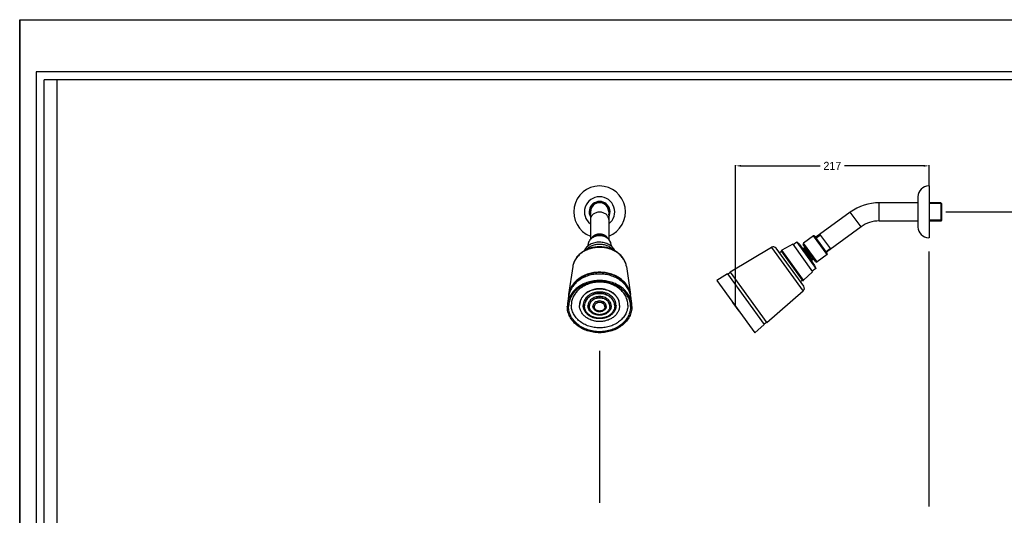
# Model space of a CAD drawing. Extents: x 0 to 1822, y 0 to 1276.
# Tile 5 of 6: x 0 to 1105, y 720 to 1276. Entities that reach past the tile are written whole.
import ezdxf

# ---------------------------------------------------------------- set-up
doc = ezdxf.new("R2010")
doc.units = 0
doc.layers.get('0').update_dxf_attribs({"linetype": 'CONTINUOUS'})
doc.layers.get('DEFPOINTS').update_dxf_attribs({"linetype": 'CONTINUOUS'})
doc.layers.add('DIM', color=170, linetype='CONTINUOUS')
doc.layers.add('외형선_ISO_', color=7, linetype='CONTINUOUS')
doc.dimstyles.new('ISO-25', dxfattribs={"dimscale": 0.6, "dimtxt": 15, "dimasz": 10, "dimexe": 1.25, "dimexo": 1, "dimgap": 5, "dimtad": 0, "dimtih": 1, "dimtoh": 1, "dimdec": 0, "dimtxsty": 'STANDARD', "dimcen": 2.5, "dimclrd": 256, "dimclre": 256, "dimazin": 3, "dimtfac": 1, "dimtdec": 0, "dimtmove": 0, "dimatfit": 3})

# ---------------------------------------------------------------- blocks, each defined once
blk = doc.blocks.new('*D743')
at = {"layer": 'DEFPOINTS', "color": 0, "ltscale": 0.5}
for p in [(1038.5, 1060.8), (1086, 308.1), (1159.2, 308.1)]:
    blk.add_point(p, dxfattribs=at)
at = {"layer": 'DIM', "ltscale": 0.5}
for p, q in [((1039.1, 1060.8), (1159.9, 1060.8)), ((1159.2, 1054.8), (1159.2, 691.9)), ((1159.2, 314.1), (1159.2, 676.9)), ((1086.6, 308.1), (1159.9, 308.1))]:
    blk.add_line(p, q, dxfattribs=at)
for points in [[(1158.2, 1054.8), (1160.2, 1054.8), (1159.2, 1060.8)], [(1158.2, 314.1), (1160.2, 314.1), (1159.2, 308.1)]]:
    blk.add_solid(points, dxfattribs=at)
at = {"layer": 'DIM', "color": 0, "ltscale": 0.5, "insert": (1159.2, 684.4), "char_height": 9, "attachment_point": 5}
blk.add_mtext('(1650-1980)', dxfattribs=at)
blk = doc.blocks.new('*D745')
at = {"layer": 'DEFPOINTS', "color": 0, "ltscale": 0.5}
for p in [(1020.5, 1112.4), (1020.5, 1089.8), (803.4, 954.3)]:
    blk.add_point(p, dxfattribs=at)
at = {"layer": 'DIM', "ltscale": 0.5}
for p, q in [((803.4, 954.9), (803.4, 1113.1)), ((809.4, 1112.4), (898.4, 1112.4)), ((1014.5, 1112.4), (925.4, 1112.4)), ((1020.5, 1090.4), (1020.5, 1113.1))]:
    blk.add_line(p, q, dxfattribs=at)
for points in [[(809.4, 1113.4), (809.4, 1111.4), (803.4, 1112.4)], [(1014.5, 1113.4), (1014.5, 1111.4), (1020.5, 1112.4)]]:
    blk.add_solid(points, dxfattribs=at)
at = {"layer": 'DIM', "color": 0, "ltscale": 0.5, "insert": (911.9, 1112.4), "char_height": 9, "attachment_point": 5}
blk.add_mtext('217', dxfattribs=at)

msp = doc.modelspace()

# ---------------------------------------------------------------- linework, layer by layer
at = {"color": 251, "linetype": 'CONTINUOUS'}
for p, q in [((0, 1276.3), (1804.6, 1276.3)), ((0, 0), (0, 1276.3)), ((0, 1276.3), (1804.6, 1276.3))]:
    msp.add_line(p, q, dxfattribs=at)
at = {"color": 252, "linetype": 'CONTINUOUS'}
for p, q in [((0, 1276.3), (0, 0)), ((1726.8, 1217.8), (18.6, 1217.8)), ((18.6, 1217.8), (18.6, 18.6)), ((42, 62.4), (42, 1209))]:
    msp.add_line(p, q, dxfattribs=at)
at = {"color": 2, "linetype": 'CONTINUOUS'}
for p in [(27.3, 47.8), (1718, 1209)]:
    msp.add_line(p, (27.3, 1209), dxfattribs=at)
at = {"layer": '외형선_ISO_'}
for p, q in [((1020.5, 1089.8), (1020, 1089.8)), ((1020.5, 1089.8), (1020.5, 1031.8)), ((1008, 1077.8), (1008, 1043.8)), ((640.5, 1060.8), (640.5, 1029.9)), ((661, 1060.8), (661, 1029.9)), ((964.5, 1050.5), (964.5, 1071)), ((1008, 1071), (964.5, 1071)), ((1033.5, 1071), (1020.5, 1071)), ((1020.5, 1071), (1020.5, 1050.5)), ((1034.3, 1070.2), (1020.5, 1070.2)), ((1033.5, 1071), (1033.5, 1050.5)), ((1034.5, 1070), (1033.5, 1071)), ((1034.3, 1051.3), (1034.3, 1070.2)), ((1034.5, 1070), (1034.5, 1051.5)), ((932, 1060.5), (893.2, 1032.3)), ((944.1, 1043.9), (932, 1060.5)), ((1008, 1050.5), (964.5, 1050.5)), ((1034.3, 1051.3), (1020.5, 1051.3)), ((1033.5, 1050.5), (1020.5, 1050.5)), ((1034.5, 1051.5), (1033.5, 1050.5)), ((944.1, 1043.9), (905.2, 1015.7)), ((890.7, 1033.9), (879.4, 1025.7)), ((906, 1012.9), (890.7, 1033.9)), ((906.2, 1014.3), (892.1, 1033.7)), ((893.6, 1031.6), (898.5, 1035.1)), ((910.1, 1019.2), (898, 1035.8)), ((1020.5, 1031.8), (1020, 1031.8)), ((637.7, 1023.4), (637.7, 1022.4)), ((663.7, 1023.4), (663.7, 1022.4)), ((843.5, 1021), (797.1, 993.1)), ((843.5, 1021), (879.2, 971.9)), ((879.8, 977.3), (848.8, 1019.9)), ((867.4, 1024.4), (855.1, 1017.7)), ((879.7, 984), (855.1, 1017.7)), ((867.4, 1024.4), (889.8, 993.6)), ((871.9, 1026.8), (867.8, 1023.9)), ((874.9, 1024.2), (871.9, 1026.8)), ((871.9, 1026.8), (893.4, 997.1)), ((874.9, 1024.2), (891.9, 1000.7)), ((893.3, 1004.9), (879.2, 1024.3)), ((894.7, 1004.6), (879.4, 1025.7)), ((881.6, 1021), (879.9, 1019.9)), ((879.9, 1019.9), (889.3, 1006.9)), ((904.8, 1016.3), (909.6, 1019.8)), ((854.7, 1016.4), (852.5, 1014.8)), ((854.7, 1016.4), (878.2, 984)), ((891, 1008.1), (889.3, 1006.9)), ((906, 1012.9), (894.7, 1004.6)), ((1020.5, 730.4), (1020.5, 1016.4)), ((620.6, 999.4), (616, 968.1)), ((680.8, 999.4), (685.5, 968.1)), ((893.4, 997.1), (889.4, 994.2)), ((891.9, 1000.7), (893.4, 997.1)), ((794.4, 991.1), (782.3, 983.9)), ((782.3, 983.9), (824.9, 925.2)), ((794.4, 991.1), (835.5, 934.4)), ((797.4, 992.7), (794.7, 990.7)), ((797.1, 993.1), (838.3, 936.4)), ((878.2, 984), (876.1, 982.4)), ((889.8, 993.6), (879.7, 984)), ((616, 966.2), (614.7, 958.1)), ((685.5, 966.2), (686.7, 958.1)), ((879.2, 971.9), (838.3, 936.4)), ((616, 955.3), (615.9, 954.5)), ((685.5, 954.5), (685.5, 955.3)), ((799.8, 959.2), (800.1, 959.4)), ((799.8, 959.2), (806.9, 949.5)), ((806.9, 949.5), (807.1, 949.7)), ((835.5, 934.4), (824.9, 925.2)), ((838, 936.8), (835.2, 934.8)), ((650.7, 904.8), (650.7, 734.6))]:
    msp.add_line(p, q, dxfattribs=at)
for centre, radius, start, end in [((650.7, 1060.8), 29, 290.7054, 249.2946), ((1020, 1077.8), 12, 90, 180), ((650.7, 1060.8), 17, 307.1544, 232.8456), ((650.7, 1060.8), 11.7, 331.2594, 208.7406), ((650.7, 1060.8), 10.7, 342.7239, 197.2761), ((650.7, 1060.8), 10.2, 0, 180), ((964.5, 1015.8), 55.2, 90, 126), ((964.5, 1015.8), 34.8, 90, 126), ((1020, 1043.8), 12, 180, 270), ((891.3, 1033.1), 1, 36, 126), ((845.6, 1017.6), 4, 36, 121.0388), ((855.6, 1016.8), 1, 118.4054, 207.9083), ((875.7, 1006.9), 13.6, 72.0189, 81.7909), ((880, 1024.9), 1, 126, 216), ((875.7, 1006.9), 13.6, 350.2091, 359.9811), ((905.4, 1013.7), 1, 306, 36), ((894.1, 1005.4), 1, 216, 306), ((879, 984.7), 1, 216, 313.5946), ((876.5, 975), 4, 310.9612, 36), ((638.6, 964.8), 22.9, 176.2545, 179.9975), ((638.6, 964.8), 22.9, 180, 180.4124), ((638.8, 964.7), 23.1, 171.538, 176.2521), ((662.6, 964.7), 23.1, 3.7486, 8.462), ((662.8, 964.8), 22.9, 0.0025, 3.7462), ((662.9, 964.8), 22.9, 359.5876, 360), ((638.3, 954.5), 23.8, 171.2895, 179.9886), ((642.9, 955.9), 14.7, 178.6222, 179.9998), ((644.8, 955.3), 11.1, 178.1773, 179.9996), ((646.7, 954.8), 7.52, 178.2313, 179.9995), ((648.6, 954.3), 3.92, 177.1593, 179.9985), ((652.8, 954.3), 3.92, 0.0015, 2.8407), ((654.7, 954.8), 7.52, 0.0005, 1.7687), ((656.6, 955.3), 11.1, 0.0004, 1.8227), ((658.5, 955.9), 14.7, 0.0002, 1.3778), ((663.2, 954.5), 23.8, 0.0037, 8.7182)]:
    msp.add_arc(centre, radius, start, end, dxfattribs=at)
for points, knots in [([(650.7, 1060.5), (649.4, 1060.5), (647.4, 1060.2), (645, 1059.1), (643.5, 1058.1), (642.2, 1056.8), (641.2, 1055.4), (640.6, 1053.8), (640.5, 1052.7), (640.5, 1052.2)], [0, 0, 0, 0, 0.272734, 0.405264, 0.533252, 0.656126, 0.77408, 0.888126, 1, 1, 1, 1]), ([(661, 1052.2), (661, 1052.7), (660.8, 1053.8), (660.2, 1055.4), (659.3, 1056.8), (658, 1058.1), (656.4, 1059.1), (654, 1060.2), (652, 1060.5), (650.7, 1060.5)], [0, 0, 0, 0, 0.111874, 0.22592, 0.343874, 0.466748, 0.594736, 0.727266, 1, 1, 1, 1]), ([(663.7, 1023.4), (663.7, 1024.1), (663.5, 1025.5), (662.8, 1027.6), (661.5, 1029.4), (659.9, 1031.1), (657.9, 1032.4), (655.7, 1033.4), (653.2, 1034), (650.7, 1034.2), (648.2, 1034), (645.8, 1033.4), (643.5, 1032.4), (641.5, 1031.1), (639.9, 1029.4), (638.7, 1027.6), (637.9, 1025.5), (637.7, 1024.1), (637.7, 1023.4)], [0, 0, 0, 0, 0.057146, 0.115121, 0.174626, 0.23611, 0.299711, 0.365242, 0.432231, 0.500002, 0.567773, 0.634761, 0.700291, 0.763892, 0.825375, 0.884879, 0.942854, 1, 1, 1, 1]), ([(663.7, 1023.4), (663.7, 1024.1), (663.6, 1025.5), (662.8, 1027.5), (661.6, 1029.3), (659.9, 1030.9), (658, 1032.2), (655.7, 1033.2), (653.3, 1033.8), (650.7, 1034), (648.2, 1033.8), (645.7, 1033.2), (643.5, 1032.2), (641.5, 1030.9), (639.9, 1029.3), (638.7, 1027.5), (637.9, 1025.5), (637.7, 1024.1), (637.7, 1023.4)], [0, 0, 0, 0, 0.055889, 0.11286, 0.171785, 0.233168, 0.297104, 0.363313, 0.431208, 0.5, 0.568792, 0.636687, 0.702896, 0.766832, 0.828215, 0.88714, 0.944111, 1, 1, 1, 1]), ([(650.7, 1035.8), (650.6, 1035.8), (650.4, 1035.8), (650, 1035.7), (649.7, 1035.7), (649.4, 1035.7), (649.3, 1035.7), (649.1, 1035.7), (649, 1035.6), (648.9, 1035.6), (648.8, 1035.6), (648.8, 1035.6), (648.8, 1035.6), (648.8, 1035.6), (648.7, 1035.6), (648.7, 1035.6), (648.7, 1035.6), (648.6, 1035.6), (648.5, 1035.6), (648.4, 1035.6), (648.3, 1035.5), (648.1, 1035.5), (647.8, 1035.4), (647.5, 1035.3), (647.3, 1035.3), (647.2, 1035.2), (647.1, 1035.2), (647, 1035.2), (647, 1035.2), (646.9, 1035.2), (646.9, 1035.2), (646.9, 1035.2), (646.9, 1035.2), (646.8, 1035.2), (646.8, 1035.2), (646.8, 1035.1), (646.7, 1035.1), (646.7, 1035.1), (646.5, 1035), (646.4, 1035), (646.2, 1034.9), (646.1, 1034.8), (645.9, 1034.8), (645.7, 1034.7), (645.6, 1034.6), (645.4, 1034.6), (645.3, 1034.5), (645.3, 1034.5), (645.2, 1034.5), (645.2, 1034.4), (645.1, 1034.4), (645.1, 1034.4), (645.1, 1034.4), (645.1, 1034.4), (645.1, 1034.4), (645.1, 1034.4), (645, 1034.4), (645, 1034.4), (645, 1034.3), (644.9, 1034.3), (644.9, 1034.3), (644.8, 1034.2), (644.6, 1034.1), (644.5, 1034), (644.4, 1033.9), (644.2, 1033.8), (644.1, 1033.7), (643.9, 1033.7), (643.8, 1033.6), (643.7, 1033.5), (643.6, 1033.5), (643.6, 1033.4), (643.6, 1033.4), (643.5, 1033.4), (643.5, 1033.4), (643.5, 1033.4), (643.5, 1033.4), (643.5, 1033.4), (643.5, 1033.3), (643.4, 1033.3), (643.4, 1033.2), (643.3, 1033.2), (643.2, 1033.1), (643.1, 1033), (642.9, 1032.8), (642.7, 1032.6), (642.6, 1032.5), (642.5, 1032.4), (642.4, 1032.3), (642.4, 1032.3), (642.3, 1032.2), (642.3, 1032.2), (642.3, 1032.2), (642.3, 1032.2), (642.3, 1032.2), (642.3, 1032.2), (642.2, 1032.1), (642.2, 1032.1), (642.2, 1032.1), (642.2, 1032), (642.1, 1031.9), (642, 1031.8), (641.9, 1031.7), (641.8, 1031.5), (641.7, 1031.3), (641.5, 1031), (641.4, 1030.8), (641.3, 1030.7)], [0, 0, 0, 0, 0.03125, 0.0625, 0.09375, 0.109375, 0.125, 0.140625, 0.148438, 0.15625, 0.160156, 0.164062, 0.166016, 0.166992, 0.167969, 0.169922, 0.171875, 0.179688, 0.1875, 0.195312, 0.203125, 0.21875, 0.25, 0.28125, 0.296875, 0.304688, 0.3125, 0.320312, 0.324219, 0.328125, 0.330078, 0.332031, 0.333008, 0.333984, 0.335938, 0.339844, 0.34375, 0.351562, 0.359375, 0.375, 0.390625, 0.40625, 0.421875, 0.4375, 0.453125, 0.46875, 0.476562, 0.484375, 0.488281, 0.492188, 0.496094, 0.498047, 0.499023, 0.5, 0.500977, 0.501953, 0.503906, 0.507812, 0.511719, 0.515625, 0.523438, 0.53125, 0.546875, 0.5625, 0.578125, 0.59375, 0.609375, 0.625, 0.640625, 0.648438, 0.65625, 0.660156, 0.664062, 0.666016, 0.666992, 0.667969, 0.669922, 0.671875, 0.675781, 0.679688, 0.6875, 0.695312, 0.703125, 0.71875, 0.75, 0.78125, 0.796875, 0.804688, 0.8125, 0.820312, 0.824219, 0.828125, 0.830078, 0.832031, 0.833008, 0.833984, 0.835938, 0.839844, 0.84375, 0.851562, 0.859375, 0.875, 0.890625, 0.90625, 0.9375, 0.96875, 1, 1, 1, 1]), ([(643.1, 1032), (643.2, 1032.2), (643.4, 1032.3), (643.6, 1032.5), (643.7, 1032.6), (643.8, 1032.7), (643.9, 1032.8), (644, 1032.8), (644, 1032.9), (644, 1032.9), (644.1, 1032.9), (644.1, 1032.9), (644.1, 1032.9), (644.1, 1032.9), (644.1, 1033), (644.2, 1033), (644.2, 1033), (644.3, 1033.1), (644.5, 1033.2), (644.6, 1033.3), (644.8, 1033.4), (645, 1033.5), (645, 1033.6), (645.1, 1033.6), (645.2, 1033.7), (645.2, 1033.7), (645.2, 1033.7), (645.2, 1033.7), (645.3, 1033.7), (645.3, 1033.7), (645.3, 1033.8), (645.4, 1033.8), (645.5, 1033.9), (645.6, 1033.9), (645.8, 1034), (645.9, 1034), (646, 1034.1), (646.1, 1034.1), (646.2, 1034.2), (646.3, 1034.2), (646.3, 1034.3), (646.4, 1034.3), (646.4, 1034.3), (646.4, 1034.3), (646.4, 1034.3), (646.5, 1034.3), (646.5, 1034.3), (646.5, 1034.3), (646.6, 1034.4), (646.6, 1034.4), (646.7, 1034.4), (646.8, 1034.4), (647, 1034.5), (647.1, 1034.5), (647.2, 1034.6), (647.3, 1034.6), (647.5, 1034.7), (647.6, 1034.7), (647.7, 1034.7), (647.7, 1034.7), (647.8, 1034.7), (647.8, 1034.8), (647.8, 1034.8), (647.8, 1034.8), (647.9, 1034.8), (647.9, 1034.8), (648, 1034.8), (648.1, 1034.8), (648.3, 1034.9), (648.5, 1034.9), (648.7, 1034.9), (648.9, 1035), (649, 1035), (649.1, 1035), (649.2, 1035), (649.2, 1035), (649.2, 1035), (649.3, 1035), (649.3, 1035), (649.3, 1035), (649.4, 1035.1), (649.5, 1035.1), (649.6, 1035.1), (649.7, 1035.1), (649.9, 1035.1), (650.3, 1035.1), (650.5, 1035.1), (650.7, 1035.1)], [0, 0, 0, 0, 0.0625, 0.09375, 0.109375, 0.125, 0.140625, 0.148438, 0.15625, 0.160156, 0.164062, 0.166016, 0.167969, 0.169922, 0.171875, 0.179688, 0.1875, 0.203125, 0.21875, 0.25, 0.28125, 0.296875, 0.3125, 0.320312, 0.328125, 0.332031, 0.333984, 0.335938, 0.339844, 0.34375, 0.351562, 0.359375, 0.375, 0.390625, 0.40625, 0.421875, 0.4375, 0.453125, 0.46875, 0.476562, 0.484375, 0.492188, 0.496094, 0.498047, 0.5, 0.501953, 0.503906, 0.507812, 0.515625, 0.523438, 0.53125, 0.546875, 0.5625, 0.578125, 0.59375, 0.609375, 0.625, 0.640625, 0.648438, 0.65625, 0.660156, 0.664062, 0.666016, 0.667969, 0.671875, 0.679688, 0.6875, 0.703125, 0.71875, 0.75, 0.78125, 0.796875, 0.8125, 0.820312, 0.828125, 0.832031, 0.833984, 0.835938, 0.839844, 0.84375, 0.851562, 0.859375, 0.875, 0.890625, 0.90625, 0.9375, 1, 1, 1, 1]), ([(660.2, 1030.7), (660.1, 1030.8), (660, 1031), (659.8, 1031.3), (659.7, 1031.5), (659.5, 1031.7), (659.4, 1031.8), (659.4, 1031.9), (659.3, 1032), (659.3, 1032), (659.2, 1032.1), (659.2, 1032.1), (659.2, 1032.1), (659.2, 1032.1), (659.2, 1032.2), (659.2, 1032.2), (659.2, 1032.2), (659.1, 1032.2), (659.1, 1032.2), (659.1, 1032.3), (659, 1032.4), (658.9, 1032.4), (658.8, 1032.6), (658.6, 1032.8), (658.4, 1033), (658.2, 1033.1), (658.2, 1033.2), (658.1, 1033.2), (658, 1033.3), (658, 1033.3), (658, 1033.3), (658, 1033.4), (657.9, 1033.4), (657.9, 1033.4), (657.9, 1033.4), (657.9, 1033.4), (657.9, 1033.4), (657.8, 1033.5), (657.8, 1033.5), (657.7, 1033.6), (657.5, 1033.6), (657.4, 1033.7), (657.3, 1033.8), (657.1, 1033.9), (657, 1034), (656.8, 1034.1), (656.7, 1034.2), (656.6, 1034.3), (656.5, 1034.3), (656.5, 1034.3), (656.5, 1034.4), (656.4, 1034.4), (656.4, 1034.4), (656.4, 1034.4), (656.4, 1034.4), (656.4, 1034.4), (656.4, 1034.4), (656.3, 1034.4), (656.3, 1034.4), (656.3, 1034.5), (656.2, 1034.5), (656.1, 1034.5), (656, 1034.6), (655.9, 1034.6), (655.7, 1034.7), (655.6, 1034.8), (655.4, 1034.8), (655.2, 1034.9), (655.1, 1035), (654.9, 1035), (654.8, 1035.1), (654.7, 1035.1), (654.7, 1035.1), (654.6, 1035.1), (654.6, 1035.2), (654.6, 1035.2), (654.6, 1035.2), (654.6, 1035.2), (654.5, 1035.2), (654.5, 1035.2), (654.4, 1035.2), (654.3, 1035.2), (654.2, 1035.3), (654, 1035.3), (653.7, 1035.4), (653.4, 1035.5), (653.2, 1035.5), (653.1, 1035.5), (653, 1035.6), (652.9, 1035.6), (652.8, 1035.6), (652.8, 1035.6), (652.8, 1035.6), (652.7, 1035.6), (652.7, 1035.6), (652.7, 1035.6), (652.7, 1035.6), (652.6, 1035.6), (652.5, 1035.6), (652.4, 1035.7), (652.2, 1035.7), (652, 1035.7), (651.8, 1035.7), (651.5, 1035.7), (651.1, 1035.8), (650.8, 1035.8), (650.7, 1035.8)], [0, 0, 0, 0, 0.03125, 0.0625, 0.09375, 0.109375, 0.125, 0.140625, 0.148438, 0.15625, 0.160156, 0.164062, 0.166016, 0.166992, 0.167969, 0.169922, 0.171875, 0.175781, 0.179688, 0.1875, 0.195312, 0.203125, 0.21875, 0.25, 0.28125, 0.296875, 0.304688, 0.3125, 0.320312, 0.324219, 0.328125, 0.330078, 0.332031, 0.333008, 0.333984, 0.335938, 0.339844, 0.34375, 0.351562, 0.359375, 0.375, 0.390625, 0.40625, 0.421875, 0.4375, 0.453125, 0.46875, 0.476562, 0.484375, 0.488281, 0.492188, 0.496094, 0.498047, 0.499023, 0.5, 0.500977, 0.501953, 0.503906, 0.507812, 0.511719, 0.515625, 0.523438, 0.53125, 0.546875, 0.5625, 0.578125, 0.59375, 0.609375, 0.625, 0.640625, 0.648438, 0.65625, 0.660156, 0.664062, 0.666016, 0.666992, 0.667969, 0.669922, 0.671875, 0.679688, 0.6875, 0.695312, 0.703125, 0.71875, 0.75, 0.78125, 0.796875, 0.804688, 0.8125, 0.820312, 0.828125, 0.830078, 0.832031, 0.833008, 0.833984, 0.835938, 0.839844, 0.84375, 0.851562, 0.859375, 0.875, 0.890625, 0.90625, 0.9375, 0.96875, 1, 1, 1, 1]), ([(650.7, 1035.1), (650.9, 1035.1), (651.2, 1035.1), (651.5, 1035.1), (651.7, 1035.1), (651.8, 1035.1), (651.9, 1035.1), (652, 1035.1), (652.1, 1035.1), (652.1, 1035.1), (652.1, 1035), (652.2, 1035), (652.2, 1035), (652.2, 1035), (652.3, 1035), (652.4, 1035), (652.5, 1035), (652.7, 1035), (652.9, 1034.9), (653.1, 1034.9), (653.3, 1034.8), (653.4, 1034.8), (653.5, 1034.8), (653.6, 1034.8), (653.6, 1034.8), (653.6, 1034.8), (653.6, 1034.8), (653.7, 1034.8), (653.7, 1034.7), (653.8, 1034.7), (653.8, 1034.7), (653.9, 1034.7), (654.1, 1034.6), (654.2, 1034.6), (654.3, 1034.5), (654.4, 1034.5), (654.6, 1034.5), (654.7, 1034.4), (654.8, 1034.4), (654.8, 1034.4), (654.9, 1034.4), (654.9, 1034.3), (654.9, 1034.3), (655, 1034.3), (655, 1034.3), (655, 1034.3), (655, 1034.3), (655.1, 1034.3), (655.1, 1034.2), (655.2, 1034.2), (655.3, 1034.2), (655.4, 1034.1), (655.5, 1034), (655.7, 1034), (655.8, 1033.9), (655.9, 1033.9), (656, 1033.8), (656.1, 1033.8), (656.1, 1033.8), (656.2, 1033.7), (656.2, 1033.7), (656.2, 1033.7), (656.2, 1033.7), (656.3, 1033.7), (656.3, 1033.6), (656.4, 1033.6), (656.5, 1033.5), (656.6, 1033.4), (656.8, 1033.3), (657, 1033.2), (657.1, 1033.1), (657.2, 1033.1), (657.2, 1033), (657.3, 1033), (657.3, 1033), (657.3, 1033), (657.4, 1032.9), (657.4, 1032.9), (657.4, 1032.9), (657.4, 1032.9), (657.5, 1032.8), (657.6, 1032.7), (657.7, 1032.6), (657.8, 1032.5), (658, 1032.3), (658.2, 1032.2), (658.3, 1032)], [0, 0, 0, 0, 0.0625, 0.09375, 0.109375, 0.125, 0.140625, 0.148438, 0.15625, 0.160156, 0.164062, 0.166016, 0.167969, 0.171875, 0.179688, 0.1875, 0.203125, 0.21875, 0.25, 0.28125, 0.296875, 0.3125, 0.320312, 0.328125, 0.332031, 0.333984, 0.335938, 0.339844, 0.34375, 0.351562, 0.359375, 0.375, 0.390625, 0.40625, 0.421875, 0.4375, 0.453125, 0.46875, 0.476562, 0.484375, 0.492188, 0.496094, 0.498047, 0.5, 0.501953, 0.503906, 0.507812, 0.515625, 0.523438, 0.53125, 0.546875, 0.5625, 0.578125, 0.59375, 0.609375, 0.625, 0.640625, 0.648438, 0.65625, 0.660156, 0.664062, 0.666016, 0.667969, 0.671875, 0.679688, 0.6875, 0.703125, 0.71875, 0.75, 0.78125, 0.796875, 0.8125, 0.820312, 0.828125, 0.832031, 0.833984, 0.835938, 0.839844, 0.84375, 0.851562, 0.859375, 0.875, 0.890625, 0.90625, 0.9375, 1, 1, 1, 1]), ([(680.8, 999.4), (680.6, 1000.9), (679.8, 1004), (677.6, 1008.3), (674.5, 1012.2), (670.7, 1015.5), (666.3, 1018.1), (661.4, 1020.1), (656.1, 1021.3), (650.7, 1021.7), (645.3, 1021.3), (640.1, 1020.1), (635.2, 1018.1), (630.7, 1015.5), (626.9, 1012.2), (623.8, 1008.3), (621.7, 1004), (620.9, 1000.9), (620.6, 999.4)], [0, 0, 0, 0, 0.057905, 0.116734, 0.176923, 0.238733, 0.302216, 0.367197, 0.4333, 0.500003, 0.566706, 0.632808, 0.697788, 0.76127, 0.823079, 0.883267, 0.942095, 1, 1, 1, 1]), ([(680.8, 999.4), (680.6, 1000.9), (679.8, 1003.8), (677.7, 1008), (674.7, 1011.7), (670.9, 1015), (666.4, 1017.6), (661.5, 1019.5), (656.2, 1020.7), (650.7, 1021.1), (645.3, 1020.7), (640, 1019.5), (635, 1017.6), (630.6, 1015), (626.8, 1011.7), (623.8, 1008), (621.6, 1003.8), (620.8, 1000.9), (620.6, 999.4)], [0, 0, 0, 0, 0.055889, 0.113233, 0.172623, 0.234343, 0.298359, 0.364355, 0.431797, 0.5, 0.568203, 0.635645, 0.701641, 0.765657, 0.827377, 0.886767, 0.944111, 1, 1, 1, 1]), ([(668, 1017), (667.6, 1017.8), (666.8, 1019.2), (665.3, 1021.1), (663.4, 1022.7), (660.5, 1024.7), (656.2, 1026.3), (650.7, 1027), (645.2, 1026.4), (641, 1024.7), (638, 1022.8), (636.2, 1021.1), (634.6, 1019.2), (633.8, 1017.8), (633.5, 1017.1)], [0, 0, 0, 0, 0.056659, 0.115051, 0.175365, 0.237602, 0.366751, 0.499957, 0.633171, 0.762342, 0.824594, 0.884922, 0.943328, 1, 1, 1, 1]), ([(666.1, 1018), (665.2, 1019), (663.1, 1020.9), (659.4, 1022.9), (655.2, 1024.1), (650.7, 1024.5), (646.3, 1024.1), (642.1, 1022.9), (638.3, 1020.9), (636.2, 1019), (635.3, 1018)], [0, 0, 0, 0, 0.117944, 0.241533, 0.369563, 0.500016, 0.630467, 0.758489, 0.882068, 1, 1, 1, 1]), ([(686.7, 958.1), (686.4, 959.9), (685.5, 963.4), (682.9, 968.4), (679.3, 972.8), (674.8, 976.7), (669.5, 979.8), (663.6, 982.1), (657.2, 983.5), (650.7, 984), (644.2, 983.5), (637.9, 982.1), (632, 979.8), (626.7, 976.7), (622.1, 972.8), (618.5, 968.4), (616, 963.4), (615, 959.9), (614.7, 958.1)], [0, 0, 0, 0, 0.055892, 0.113248, 0.172652, 0.234381, 0.298398, 0.364387, 0.431815, 0.5, 0.568185, 0.635613, 0.701602, 0.765619, 0.827348, 0.886752, 0.944108, 1, 1, 1, 1]), ([(685.5, 968.1), (685.2, 969.8), (684.3, 973.3), (681.8, 978), (678.4, 982.4), (674, 986.1), (668.9, 989.2), (663.1, 991.4), (657, 992.8), (650.7, 993.2), (644.4, 992.8), (638.3, 991.4), (632.6, 989.2), (627.5, 986.1), (623.1, 982.4), (619.6, 978), (617.1, 973.3), (616.2, 969.8), (616, 968.1)], [0, 0, 0, 0, 0.055889, 0.113232, 0.172623, 0.234343, 0.298359, 0.364355, 0.431797, 0.5, 0.568203, 0.635645, 0.701641, 0.765657, 0.827377, 0.886768, 0.944111, 1, 1, 1, 1]), ([(685.5, 966.2), (685.2, 967.9), (684.3, 971.3), (681.8, 976.1), (678.3, 980.4), (673.9, 984.1), (668.8, 987.2), (663.1, 989.4), (657, 990.8), (650.7, 991.2), (644.4, 990.8), (638.3, 989.4), (632.6, 987.2), (627.5, 984.1), (623.1, 980.4), (619.6, 976.1), (617.2, 971.3), (616.2, 967.9), (616, 966.2)], [0, 0, 0, 0, 0.055892, 0.113248, 0.172652, 0.234381, 0.298398, 0.364387, 0.431815, 0.5, 0.568185, 0.635613, 0.701602, 0.765619, 0.827348, 0.886752, 0.944108, 1, 1, 1, 1]), ([(684.6, 970), (684.2, 971.6), (683.1, 974.8), (680.5, 979.1), (677, 983), (672.7, 986.4), (667.8, 989.2), (662.4, 991.2), (656.6, 992.4), (650.7, 992.8), (644.8, 992.4), (639, 991.2), (633.6, 989.2), (628.7, 986.4), (624.4, 983), (620.9, 979.1), (618.3, 974.8), (617.2, 971.6), (616.8, 970)], [0, 0, 0, 0, 0.056012, 0.113622, 0.17328, 0.235164, 0.299184, 0.365019, 0.432166, 0.5, 0.567834, 0.634981, 0.700816, 0.764836, 0.82672, 0.886378, 0.943988, 1, 1, 1, 1]), ([(685.5, 955.3), (685.4, 957.1), (684.9, 960.8), (682.7, 966), (679.4, 970.8), (675, 974.9), (669.8, 978.3), (663.8, 980.8), (657.4, 982.3), (650.7, 982.8), (644.1, 982.3), (637.6, 980.8), (631.7, 978.3), (626.4, 974.9), (622, 970.8), (618.7, 966), (616.6, 960.8), (616, 957.1), (616, 955.3)], [0, 0, 0, 0, 0.055863, 0.112911, 0.171944, 0.233412, 0.297376, 0.363543, 0.43134, 0.5, 0.56866, 0.636457, 0.702624, 0.766588, 0.828056, 0.887089, 0.944137, 1, 1, 1, 1]), ([(682.4, 956.3), (682.4, 958), (682, 961.4), (680.2, 966.3), (677.2, 970.7), (673.2, 974.6), (668.4, 977.8), (662.9, 980.2), (656.9, 981.6), (650.7, 982.1), (644.5, 981.6), (638.6, 980.2), (633.1, 977.8), (628.2, 974.6), (624.3, 970.7), (621.3, 966.3), (619.4, 961.4), (619, 958), (619, 956.3)], [0, 0, 0, 0, 0.055887, 0.11286, 0.171785, 0.233168, 0.297104, 0.363313, 0.431208, 0.5, 0.568792, 0.636687, 0.702896, 0.766832, 0.828215, 0.88714, 0.944113, 1, 1, 1, 1]), ([(673.2, 956.3), (673.2, 957.5), (672.9, 959.9), (671.6, 963.4), (669.5, 966.5), (666.7, 969.3), (663.2, 971.6), (659.3, 973.2), (655.1, 974.3), (650.7, 974.6), (646.3, 974.3), (642.1, 973.2), (638.2, 971.6), (634.8, 969.3), (631.9, 966.5), (629.8, 963.4), (628.5, 959.9), (628.2, 957.5), (628.2, 956.3)], [0, 0, 0, 0, 0.055887, 0.11286, 0.171785, 0.233168, 0.297104, 0.363313, 0.431208, 0.5, 0.568792, 0.636687, 0.702896, 0.766832, 0.828215, 0.88714, 0.944113, 1, 1, 1, 1]), ([(673.2, 956.3), (673.2, 957.5), (672.8, 959.8), (671.5, 963.2), (669.3, 966.4), (666.5, 969.1), (663.1, 971.3), (659.2, 972.9), (655.1, 973.9), (650.7, 974.2), (646.4, 973.9), (642.2, 972.9), (638.3, 971.3), (634.9, 969.1), (632.1, 966.4), (630, 963.2), (628.6, 959.8), (628.3, 957.5), (628.2, 956.3)], [0, 0, 0, 0, 0.055869, 0.112893, 0.171894, 0.233336, 0.297292, 0.363472, 0.431299, 0.5, 0.568701, 0.636528, 0.702708, 0.766664, 0.828106, 0.887107, 0.944131, 1, 1, 1, 1]), ([(669.2, 955.9), (669.2, 956.9), (669, 958.9), (667.9, 961.7), (666.2, 964.4), (663.8, 966.6), (661, 968.5), (657.8, 969.9), (654.3, 970.7), (650.7, 971), (647.1, 970.7), (643.6, 969.9), (640.4, 968.5), (637.6, 966.6), (635.3, 964.4), (633.5, 961.7), (632.5, 958.9), (632.2, 956.9), (632.2, 955.9)], [0, 0, 0, 0, 0.055887, 0.11286, 0.171785, 0.233168, 0.297104, 0.363313, 0.431208, 0.5, 0.568792, 0.636687, 0.702896, 0.766832, 0.828215, 0.88714, 0.944113, 1, 1, 1, 1]), ([(667.7, 955.7), (667.7, 956.6), (667.5, 958.4), (666.5, 961), (664.9, 963.4), (662.8, 965.5), (660.2, 967.2), (657.2, 968.5), (654, 969.2), (650.7, 969.5), (647.4, 969.2), (644.2, 968.5), (641.3, 967.2), (638.7, 965.5), (636.5, 963.4), (634.9, 961), (633.9, 958.4), (633.7, 956.6), (633.7, 955.7)], [0, 0, 0, 0, 0.055888, 0.11286, 0.171785, 0.233168, 0.297104, 0.363313, 0.431208, 0.5, 0.568792, 0.636687, 0.702896, 0.766832, 0.828215, 0.88714, 0.944112, 1, 1, 1, 1]), ([(667.7, 955.7), (667.7, 956.6), (667.4, 958.3), (666.4, 960.9), (664.8, 963.2), (662.6, 965.3), (660, 966.9), (657.1, 968.1), (654, 968.9), (650.7, 969.1), (647.5, 968.9), (644.3, 968.1), (641.4, 966.9), (638.8, 965.3), (636.7, 963.2), (635.1, 960.9), (634, 958.3), (633.8, 956.6), (633.7, 955.7)], [0, 0, 0, 0, 0.055865, 0.112907, 0.171931, 0.233392, 0.297354, 0.363524, 0.431329, 0.5, 0.568671, 0.636476, 0.702646, 0.766608, 0.828069, 0.887093, 0.944135, 1, 1, 1, 1]), ([(663.7, 955.3), (663.7, 956), (663.6, 957.4), (662.8, 959.4), (661.6, 961.2), (659.9, 962.8), (658, 964.1), (655.7, 965.1), (653.3, 965.7), (650.7, 965.9), (648.2, 965.7), (645.7, 965.1), (643.5, 964.1), (641.5, 962.8), (639.9, 961.2), (638.7, 959.4), (637.9, 957.4), (637.7, 956), (637.7, 955.3)], [0, 0, 0, 0, 0.055888, 0.11286, 0.171785, 0.233168, 0.297104, 0.363313, 0.431208, 0.5, 0.568792, 0.636687, 0.702896, 0.766832, 0.828215, 0.88714, 0.944112, 1, 1, 1, 1]), ([(662.2, 955), (662.2, 955.7), (662.1, 956.9), (661.4, 958.7), (660.3, 960.3), (658.9, 961.7), (657.1, 962.8), (655.1, 963.7), (653, 964.2), (650.7, 964.4), (648.5, 964.2), (646.3, 963.7), (644.3, 962.8), (642.6, 961.7), (641.1, 960.3), (640, 958.7), (639.4, 956.9), (639.2, 955.7), (639.2, 955)], [0, 0, 0, 0, 0.055888, 0.11286, 0.171785, 0.233168, 0.297104, 0.363313, 0.431208, 0.5, 0.568792, 0.636687, 0.702896, 0.766832, 0.828215, 0.88714, 0.944112, 1, 1, 1, 1]), ([(662.2, 955), (662.2, 955.6), (662, 956.9), (661.3, 958.6), (660.2, 960.2), (658.8, 961.5), (657, 962.7), (655.1, 963.5), (652.9, 964), (650.7, 964.2), (648.5, 964), (646.4, 963.5), (644.4, 962.7), (642.7, 961.5), (641.2, 960.2), (640.1, 958.6), (639.4, 956.9), (639.2, 955.6), (639.2, 955)], [0, 0, 0, 0, 0.055868, 0.112906, 0.171927, 0.233386, 0.297347, 0.363518, 0.431326, 0.5, 0.568674, 0.636482, 0.702653, 0.766614, 0.828073, 0.887094, 0.944132, 1, 1, 1, 1]), ([(687, 954.5), (687, 952.6), (686.5, 948.7), (684.4, 943.1), (681, 938), (676.4, 933.6), (670.9, 929.9), (664.6, 927.2), (657.8, 925.6), (650.7, 925), (643.7, 925.6), (636.8, 927.2), (630.6, 929.9), (625, 933.6), (620.5, 938), (617.1, 943.1), (614.9, 948.7), (614.5, 952.6), (614.5, 954.5)], [0, 0, 0, 0, 0.055887, 0.11286, 0.171785, 0.233168, 0.297104, 0.363313, 0.431208, 0.5, 0.568792, 0.636687, 0.702896, 0.766832, 0.828215, 0.88714, 0.944113, 1, 1, 1, 1]), ([(685.5, 954.5), (685.5, 952.7), (685, 948.9), (683, 943.6), (679.7, 938.7), (675.4, 934.4), (670.1, 930.9), (664, 928.3), (657.5, 926.7), (650.7, 926.2), (643.9, 926.7), (637.4, 928.3), (631.4, 930.9), (626.1, 934.4), (621.7, 938.7), (618.4, 943.6), (616.4, 948.9), (615.9, 952.7), (615.9, 954.5)], [0, 0, 0, 0, 0.055887, 0.11286, 0.171785, 0.233168, 0.297104, 0.363313, 0.431208, 0.5, 0.568792, 0.636687, 0.702896, 0.766832, 0.828215, 0.88714, 0.944113, 1, 1, 1, 1]), ([(682.4, 956.3), (682.4, 954.6), (682, 951.2), (680.2, 946.3), (677.2, 941.9), (673.2, 938), (668.4, 934.8), (662.9, 932.4), (656.9, 931), (650.7, 930.5), (644.5, 931), (638.6, 932.4), (633.1, 934.8), (628.2, 938), (624.3, 941.9), (621.3, 946.3), (619.4, 951.2), (619, 954.6), (619, 956.3)], [0, 0, 0, 0, 0.055887, 0.11286, 0.171785, 0.233168, 0.297104, 0.363313, 0.431208, 0.5, 0.568792, 0.636687, 0.702896, 0.766832, 0.828215, 0.88714, 0.944113, 1, 1, 1, 1]), ([(673.2, 955.9), (673.2, 954.7), (672.9, 952.3), (671.6, 948.9), (669.5, 945.7), (666.7, 942.9), (663.2, 940.7), (659.3, 939), (655.1, 938), (650.7, 937.6), (646.3, 938), (642.1, 939), (638.2, 940.7), (634.8, 942.9), (631.9, 945.7), (629.8, 948.9), (628.5, 952.3), (628.2, 954.7), (628.2, 955.9)], [0, 0, 0, 0, 0.055887, 0.11286, 0.171785, 0.233168, 0.297104, 0.363313, 0.431208, 0.5, 0.568792, 0.636687, 0.702896, 0.766832, 0.828215, 0.88714, 0.944113, 1, 1, 1, 1]), ([(669.2, 955.9), (669.2, 955), (669, 953), (667.9, 950.1), (666.2, 947.5), (663.8, 945.2), (661, 943.4), (657.8, 942), (654.3, 941.2), (650.7, 940.9), (647.1, 941.2), (643.6, 942), (640.4, 943.4), (637.6, 945.2), (635.3, 947.5), (633.5, 950.1), (632.5, 953), (632.2, 955), (632.2, 955.9)], [0, 0, 0, 0, 0.055887, 0.11286, 0.171785, 0.233168, 0.297104, 0.363313, 0.431208, 0.5, 0.568792, 0.636687, 0.702896, 0.766832, 0.828215, 0.88714, 0.944113, 1, 1, 1, 1]), ([(667.7, 955.3), (667.7, 954.4), (667.5, 952.6), (666.5, 950), (664.9, 947.6), (662.8, 945.5), (660.2, 943.8), (657.2, 942.5), (654, 941.7), (650.7, 941.5), (647.4, 941.7), (644.2, 942.5), (641.3, 943.8), (638.7, 945.5), (636.5, 947.6), (634.9, 950), (633.9, 952.6), (633.7, 954.4), (633.7, 955.3)], [0, 0, 0, 0, 0.055888, 0.11286, 0.171785, 0.233168, 0.297104, 0.363313, 0.431208, 0.5, 0.568792, 0.636687, 0.702896, 0.766832, 0.828215, 0.88714, 0.944112, 1, 1, 1, 1]), ([(663.7, 955.3), (663.7, 954.6), (663.6, 953.2), (662.8, 951.2), (661.6, 949.4), (659.9, 947.8), (658, 946.5), (655.7, 945.5), (653.3, 944.9), (650.7, 944.7), (648.2, 944.9), (645.7, 945.5), (643.5, 946.5), (641.5, 947.8), (639.9, 949.4), (638.7, 951.2), (637.9, 953.2), (637.7, 954.6), (637.7, 955.3)], [0, 0, 0, 0, 0.055888, 0.11286, 0.171785, 0.233168, 0.297104, 0.363313, 0.431208, 0.5, 0.568792, 0.636687, 0.702896, 0.766832, 0.828215, 0.88714, 0.944112, 1, 1, 1, 1]), ([(662.2, 954.8), (662.2, 954.2), (662.1, 953), (661.4, 951.2), (660.3, 949.6), (658.9, 948.2), (657.1, 947), (655.1, 946.2), (653, 945.6), (650.7, 945.4), (648.5, 945.6), (646.3, 946.2), (644.3, 947), (642.6, 948.2), (641.1, 949.6), (640, 951.2), (639.4, 953), (639.2, 954.2), (639.2, 954.8)], [0, 0, 0, 0, 0.055888, 0.11286, 0.171785, 0.233168, 0.297104, 0.363313, 0.431208, 0.5, 0.568792, 0.636687, 0.702896, 0.766832, 0.828215, 0.88714, 0.944112, 1, 1, 1, 1]), ([(658.2, 954.8), (658.2, 955.2), (658.1, 956), (657.7, 957.2), (657, 958.2), (655.7, 959.5), (653.6, 960.6), (650.7, 961), (647.8, 960.6), (645.7, 959.5), (644.5, 958.2), (643.8, 957.2), (643.3, 956), (643.2, 955.2), (643.2, 954.8)], [0, 0, 0, 0, 0.055996, 0.113077, 0.172115, 0.233616, 0.363494, 0.5, 0.636506, 0.766384, 0.827885, 0.886923, 0.944004, 1, 1, 1, 1]), ([(658.2, 954.8), (658.2, 954.4), (658.1, 953.6), (657.7, 952.5), (657, 951.4), (655.7, 950.1), (653.6, 949), (650.7, 948.6), (647.8, 949), (645.7, 950.1), (644.5, 951.4), (643.8, 952.5), (643.3, 953.6), (643.2, 954.4), (643.2, 954.8)], [0, 0, 0, 0, 0.055996, 0.113077, 0.172115, 0.233616, 0.363494, 0.5, 0.636506, 0.766384, 0.827885, 0.886923, 0.944004, 1, 1, 1, 1]), ([(656.7, 954.5), (656.7, 954.9), (656.6, 955.5), (656.3, 956.4), (655.7, 957.3), (655, 958), (654.1, 958.6), (652.7, 959.2), (650.7, 959.5), (648.8, 959.2), (647.4, 958.6), (646.5, 958), (645.7, 957.3), (645.2, 956.4), (644.8, 955.5), (644.7, 954.9), (644.7, 954.5)], [0, 0, 0, 0, 0.055939, 0.11296, 0.171938, 0.233375, 0.297368, 0.363635, 0.5, 0.636365, 0.702632, 0.766625, 0.828062, 0.88704, 0.944061, 1, 1, 1, 1]), ([(656.7, 954.5), (656.7, 954.9), (656.6, 955.5), (656.2, 956.4), (655.6, 957.2), (654.9, 957.9), (654, 958.5), (652.6, 959), (650.7, 959.3), (648.8, 959), (647.5, 958.5), (646.6, 957.9), (645.8, 957.2), (645.2, 956.4), (644.8, 955.5), (644.7, 954.9), (644.7, 954.5)], [0, 0, 0, 0, 0.05591, 0.113038, 0.172168, 0.233723, 0.297749, 0.363952, 0.5, 0.636048, 0.702251, 0.766277, 0.827832, 0.886962, 0.94409, 1, 1, 1, 1]), ([(656.7, 954.3), (656.7, 954), (656.6, 953.4), (656.3, 952.5), (655.7, 951.6), (655, 950.9), (654.1, 950.3), (652.7, 949.7), (650.7, 949.4), (648.8, 949.7), (647.4, 950.3), (646.5, 950.9), (645.7, 951.6), (645.2, 952.5), (644.8, 953.4), (644.7, 954), (644.7, 954.3)], [0, 0, 0, 0, 0.055939, 0.11296, 0.171938, 0.233375, 0.297368, 0.363635, 0.5, 0.636365, 0.702632, 0.766625, 0.828062, 0.88704, 0.944061, 1, 1, 1, 1])]:
    msp.add_open_spline(points, degree=3, knots=knots, dxfattribs=at)

# ---------------------------------------------------------------- dimensions: what is measured, and where the dimension line sits
at = {"layer": 'DIM', "ltscale": 0.5}
dim = msp.add_linear_dim(base=(1020.5, 1112.4), p1=(803.4, 954.3), p2=(1020.5, 1089.8), text='217', dimstyle='ISO-25', dxfattribs=at)
dim.commit()
dim.dimension.update_dxf_attribs({"geometry": '*D745', "text_midpoint": (911.9, 1112.4)})
dim = msp.add_linear_dim(base=(1159.2, 308.1), p1=(1038.5, 1060.8), p2=(1086, 308.1), angle=270, text='(1650-1980)', dimstyle='ISO-25', dxfattribs=at)
dim.commit()
dim.dimension.update_dxf_attribs({"geometry": '*D743', "text_midpoint": (1159.2, 684.4), "dimtype": 160})

doc.saveas('drawing.dxf')
